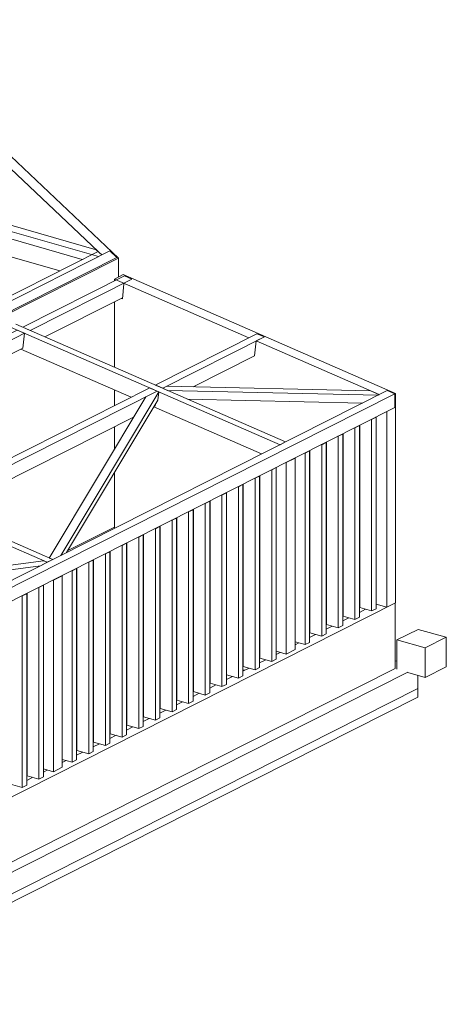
# Model space of a CAD drawing. Header units: millimetres. Extents: x -71081 to 41905, y -31219 to 13463.
# Tile 13 of 15: x 810 to 5411, y 2131 to 12751. Entities that reach past the tile are written whole.
import ezdxf

# ---------------------------------------------------------------- set-up
doc = ezdxf.new("R2010")
doc.units = ezdxf.units.MM
for name, color, linetype, lineweight in [('A-WALL', 113, 'Continuous', 18), ('L-SITE', 91, 'Continuous', 18), ('S-BEAM', 12, 'Continuous', 18), ('S-COLS', 52, 'Continuous', 18), ('S-FNDN', 32, 'Continuous', 18)]:
    doc.layers.add(name, color=color, linetype=linetype, lineweight=lineweight)

# ---------------------------------------------------------------- blocks, each defined once
blk = doc.blocks.new('Poutre - Lamellé-collé - 10x18-307271-Perspective CM')
at = {"layer": 'S-BEAM', "color": 93}
for p, q in [((-51257, 9364), (-52354, 8810)), ((-51257, 9364), (-51177, 9330)), ((-52274, 8776), (-51177, 9330)), ((-51283, 9126), (-51945, 8792)), ((-52274, 8776), (-52354, 8810))]:
    blk.add_line(p, q, dxfattribs=at)
blk = doc.blocks.new('Poutre - Lamellé-collé - 10x18-307895-Perspective CM')
at = {"layer": 'S-BEAM', "color": 93}
for p, q in [((-52686, 9988), (-53783, 9433)), ((-52686, 9988), (-52607, 9953)), ((-53703, 9399), (-52607, 9953)), ((-52707, 9752), (-53544, 9329)), ((-53703, 9399), (-53783, 9433))]:
    blk.add_line(p, q, dxfattribs=at)
blk = doc.blocks.new('Gros béton - Gros béton-318223-Perspective CM')
at = {"layer": 'S-FNDN'}
for p, q in [((-52843, 6228), (-52840, 6230)), ((-52664, 6184), (-52660, 6183)), ((-53022, 6138), (-53019, 6139)), ((-52840, 6137), (-52843, 6136)), ((-52660, 6090), (-52664, 6091)), ((-52484, 6133), (-52481, 6132)), ((-52305, 6083), (-52302, 6082)), ((-53202, 6047), (-53198, 6049)), ((-53198, 5956), (-53202, 5954)), ((-53019, 6047), (-53022, 6045)), ((-52481, 6040), (-52484, 6041)), ((-52302, 5989), (-52305, 5990)), ((-52126, 6032), (-52122, 6031)), ((-51946, 5982), (-51943, 5981)), ((-52122, 5939), (-52126, 5940)), ((-51943, 5888), (-51946, 5889)), ((-51767, 5932), (-51763, 5931)), ((-51587, 5881), (-51584, 5880)), ((-53740, 5775), (-53737, 5777)), ((-51763, 5838), (-51767, 5839)), ((-51584, 5788), (-51587, 5788)), ((-51408, 5831), (-51405, 5830)), ((-51390, 5733), (-51408, 5738)), ((-53737, 5684), (-53740, 5683)), ((-56079, 2223), (-49523, 5536)), ((-49523, 5443), (-49523, 5536)), ((-49523, 5443), (-56079, 2131))]:
    blk.add_line(p, q, dxfattribs=at)
blk = doc.blocks.new('Regard drain - 500 mmx500 mm-V2-Perspective CM')
at = {"layer": 'L-SITE'}
for p, q in [((-49520, 6175), (-49747, 6061)), ((-49520, 6175), (-49215, 6090)), ((-49747, 6061), (-49747, 5746)), ((-49442, 5975), (-49747, 6061)), ((-49442, 5975), (-49215, 6090)), ((-49215, 6090), (-49215, 5770)), ((-49442, 5655), (-49442, 5975)), ((-49442, 5655), (-49215, 5770)), ((-49630, 5708), (-49442, 5655))]:
    blk.add_line(p, q, dxfattribs=at)
blk = doc.blocks.new('Poutre - Lamellé-collé - 10x18-405393-Perspective CM')
at = {"layer": 'S-BEAM', "color": 93}
for p, q in [((-52414, 8780), (-54865, 7541)), ((-54786, 7507), (-52335, 8745)), ((-52414, 8780), (-52335, 8745)), ((-52352, 8603), (-52354, 8585)), ((-52354, 8585), (-52366, 8579)), ((-52583, 8469), (-54626, 7437)), ((-54786, 7507), (-54865, 7541))]:
    blk.add_line(p, q, dxfattribs=at)
blk = doc.blocks.new('Poutre - Lamellé-collé - 10x18-404144-Perspective CM')
at = {"layer": 'S-BEAM', "color": 93}
for p, q in [((-53843, 9403), (-56294, 8165)), ((-56215, 8130), (-53763, 9369)), ((-53843, 9403), (-53763, 9369)), ((-53763, 9369), (-53783, 9209)), ((-53783, 9209), (-56055, 8060)), ((-56215, 8130), (-56294, 8165))]:
    blk.add_line(p, q, dxfattribs=at)

msp = doc.modelspace()

# ---------------------------------------------------------------- linework, layer by layer
at = {"layer": 'A-WALL'}
for p, q in [((-846.71, 12751.05), (1873.93, 10179.34)), ((1654.21, 10250.86), (403.28, 11433.32)), ((1243.5, 10043.35), (-157.87, 10437.33)), ((-4079.83, 7295.63), (1780.93, 10256.84)), ((-4025.98, 7380.89), (1654.21, 10250.86)), ((1780.93, 10256.84), (1857.14, 10184.8)), ((1857.14, 10184.8), (-4003.63, 7223.6)), ((1873.93, 10179.34), (-3994.01, 7214.5)), ((1873.93, 10179.34), (1873.93, 9975.76)), ((1830.56, 9953.84), (1924.43, 10001.27)), ((1924.43, 10001.27), (4862.14, 8720.06)), ((3282.38, 9320.66), (1830.56, 9953.84)), ((1830.56, 9953.84), (1830.56, 9932.49)), ((1933.19, 9900.78), (1917.99, 9739.25)), ((1931.73, 9901.37), (1933.19, 9900.78)), ((1830.56, 9707.54), (1830.56, 9002.59)), ((1917.99, 9739.25), (1904.28, 9744.79)), ((3368.93, 9364.39), (3282.38, 9320.66)), ((3448.38, 9329.74), (3368.93, 9364.39)), ((3361.83, 9286.02), (3342.65, 9126.16)), ((3361.83, 9286.02), (3448.38, 9329.74)), ((4688.12, 8707.59), (3361.83, 9286.02)), ((1830.56, 8759.4), (1830.56, 8587.11)), ((4774.42, 8751.19), (4688.12, 8707.59)), ((4854.57, 8716.23), (4774.42, 8751.19)), ((4862.14, 8720.06), (4854.57, 8716.23)), ((4854.57, 8568.03), (4854.57, 8716.23)), ((4862.14, 8720.06), (4862.14, 6459.99)), ((4768.27, 8524.43), (4854.57, 8568.03)), ((4768.27, 6412.56), (4768.27, 8524.43)), ((1830.56, 8362.16), (1830.56, 8115.14)), ((1830.56, 7862.95), (1830.56, 7263.78)), ((1328.17, 7024.35), (1830.56, 7278.18)), ((2144.74, 7150.14), (2141.45, 7151.07)), ((2324.12, 7099.71), (2320.83, 7100.64)), ((2503.49, 7049.28), (2500.2, 7050.21)), ((2682.87, 6998.85), (2679.58, 6999.78)), ((2862.24, 6948.42), (2858.95, 6949.35)), ((3041.62, 6898), (3038.33, 6898.92)), ((3220.99, 6847.57), (3217.7, 6848.49)), ((3400.37, 6797.14), (3397.07, 6798.06)), ((3938.49, 6645.85), (3935.2, 6646.77)), ((4117.86, 6595.42), (4114.57, 6596.34)), ((1782.7, 6510.34), (1786, 6512)), ((1962.08, 6497.54), (1965.37, 6496.62)), ((4297.24, 6544.99), (4293.95, 6545.92)), ((4476.61, 6494.56), (4473.32, 6495.49)), ((4862.14, 6459.99), (-1497.88, 3246.53)), ((1603.33, 6419.71), (1606.62, 6421.37)), ((2141.45, 6447.11), (2144.74, 6446.19)), ((2320.83, 6396.68), (2324.12, 6395.76)), ((4473.32, 6358.09), (4539.51, 6391.53)), ((4652.7, 6445.06), (4768.27, 6412.56)), ((4857.96, 5753.92), (4857.96, 6457.88)), ((1423.95, 6329.08), (1427.25, 6330.74)), ((2500.2, 6346.25), (2503.49, 6345.33)), ((2679.58, 6295.82), (2682.87, 6294.9)), ((4293.95, 6267.46), (4360.14, 6300.9)), ((2858.95, 6245.4), (2862.24, 6244.47)), ((3038.33, 6194.97), (3041.62, 6194.04)), ((4114.57, 6176.83), (4180.77, 6210.27)), ((885.83, 6057.19), (889.12, 6058.85)), ((3217.7, 6144.54), (3220.99, 6143.61)), ((3397.07, 6094.11), (3400.37, 6093.18)), ((3935.2, 6086.2), (4001.39, 6119.64)), ((3779.74, 6007.65), (3822.02, 6029.01)), ((3397.07, 5814.31), (3463.27, 5847.75)), ((3576.45, 5904.94), (3618.72, 5926.3)), ((-942.03, 2823.42), (4857.96, 5753.92)), ((3217.7, 5723.67), (3283.89, 5757.12)), ((3038.33, 5633.04), (3104.52, 5666.49)), ((2858.95, 5542.41), (2925.14, 5575.86)), ((2679.58, 5451.78), (2745.77, 5485.23)), ((2500.2, 5361.15), (2566.39, 5394.6)), ((2141.45, 5179.89), (2207.64, 5213.33)), ((2320.83, 5270.52), (2387.02, 5303.97)), ((1962.08, 5089.26), (2028.27, 5122.7)), ((1782.7, 4998.63), (1848.9, 5032.07)), ((1603.33, 4908), (1669.52, 4941.44)), ((1423.95, 4817.37), (1490.15, 4850.81)), ((1268.5, 4738.82), (1310.77, 4760.18)), ((885.83, 4545.48), (952.02, 4578.92)), ((1065.21, 4636.11), (1107.48, 4657.47))]:
    msp.add_line(p, q, dxfattribs=at)
at = {"layer": 'S-BEAM', "color": 93}
for p, q in [((-620.47, 10916.06), (1635.48, 10268.57)), ((1659.93, 10195.7), (-583.4, 10839.56)), ((1485, 10165.37), (-461.04, 10723.9)), ((-4644.81, 7010.17), (1780.68, 10256.71)), ((1694.24, 10213.03), (1635.48, 10268.57)), ((1659.93, 10195.7), (1694.24, 10213.03)), ((1780.68, 10256.71), (1856.88, 10184.67)), ((1856.88, 10184.67), (-4564.75, 6940.08)), ((-1644.5, 5507.97), (4774.42, 8751.19)), ((4854.57, 8716.23), (-1564.35, 5473.01)), ((1254.78, 6972.86), (2311.39, 8736.6)), ((2291.15, 8745.05), (2171.79, 8684.74)), ((2225.34, 8774.13), (2225.16, 8773.83)), ((2225.16, 8773.83), (2291.15, 8745.05)), ((2311.39, 8736.6), (2225.34, 8774.13)), ((2295.35, 8800.16), (2294.7, 8800.17)), ((2294.7, 8800.17), (2404.83, 8752.14)), ((2351.64, 8775.61), (2295.35, 8800.16)), ((2300.73, 8647.8), (2311.39, 8736.6)), ((2395.76, 8797.9), (2351.64, 8775.61)), ((4594.21, 8748.54), (2395.76, 8797.9)), ((2404.83, 8752.14), (4675.39, 8701.16)), ((4683.88, 8709.43), (4594.21, 8748.54)), ((4683.88, 8709.43), (4685.06, 8706.04)), ((4774.42, 8751.19), (4854.57, 8716.23)), ((4854.57, 8716.23), (4854.57, 8568.03)), ((2171.79, 8684.74), (1129.21, 6944.42)), ((2300.73, 8647.8), (1315.79, 7003.69)), ((2620.09, 8658.26), (4506.65, 8615.9)), ((4675.39, 8701.16), (4685.06, 8706.04)), ((-1564.35, 5324.81), (4854.57, 8568.03)), ((1065.65, 6915.86), (-2215.66, 6466)), ((1106.6, 6897.99), (1065.65, 6915.86)), ((1129.21, 6944.42), (1166.4, 6928.21)), ((1166.4, 6928.21), (1254.78, 6972.86)), ((-2292.71, 6404.85), (1032.98, 6860.8)), ((1032.98, 6860.8), (1106.6, 6897.99))]:
    msp.add_line(p, q, dxfattribs=at)
at = {"layer": 'S-BEAM', "color": 242}
for p, q in [((769.58, 9465.31), (3677.64, 8197.04)), ((3617.85, 8166.82), (709.79, 9435.1)), ((823.38, 9198.65), (2013.57, 8679.58)), ((2256.35, 8573.7), (3419.3, 8066.51)), ((-1741.66, 8196.48), (1166.4, 6928.21)), ((3617.85, 8166.82), (3677.64, 8197.04)), ((1106.6, 6897.99), (-1801.45, 8166.27)), ((1106.6, 6897.99), (1166.4, 6928.21))]:
    msp.add_line(p, q, dxfattribs=at)
at = {"layer": 'S-COLS'}
for p, q in [((4604.86, 8438.71), (4600.86, 8439.84)), ((4652.7, 8462.88), (4604.86, 8438.71)), ((4604.86, 8438.71), (4604.86, 6373.16)), ((4648.69, 8464.01), (4652.7, 8462.88)), ((4652.7, 6397.33), (4652.7, 8462.88)), ((4297.24, 8286.44), (4297.24, 6318.59)), ((4425.49, 8348.08), (4421.48, 8349.21)), ((4473.32, 8372.25), (4425.49, 8348.08)), ((4425.49, 8348.08), (4425.49, 6282.53)), ((4469.31, 8373.38), (4473.32, 8372.25)), ((4473.32, 6306.7), (4473.32, 8372.25)), ((4476.61, 8377.07), (4476.61, 6409.22)), ((4114.57, 8190.99), (4066.74, 8166.82)), ((4110.57, 8192.12), (4114.57, 8190.99)), ((4114.57, 6125.44), (4114.57, 8190.99)), ((4117.86, 8195.8), (4117.86, 6227.96)), ((4246.11, 8257.45), (4242.11, 8258.58)), ((4293.95, 8281.62), (4246.11, 8257.45)), ((4246.11, 8257.45), (4246.11, 6191.9)), ((4289.94, 8282.75), (4293.95, 8281.62)), ((4293.95, 6216.07), (4293.95, 8281.62)), ((3887.37, 8076.19), (3883.36, 8077.32)), ((3935.2, 8100.36), (3887.37, 8076.19)), ((3887.37, 8076.19), (3887.37, 6010.64)), ((3931.19, 8101.49), (3935.2, 8100.36)), ((3935.2, 6034.81), (3935.2, 8100.36)), ((3938.49, 8105.17), (3938.49, 6137.33)), ((4066.74, 8166.82), (4062.73, 8167.95)), ((4066.74, 8166.82), (4066.74, 6101.27)), ((3528.62, 7894.93), (3524.61, 7896.06)), ((3576.45, 7919.1), (3528.62, 7894.93)), ((3528.62, 7894.93), (3528.62, 5829.38)), ((3572.44, 7920.22), (3576.45, 7919.1)), ((3576.45, 5853.55), (3576.45, 7919.1)), ((3349.24, 7804.3), (3345.23, 7805.43)), ((3397.07, 7828.47), (3349.24, 7804.3)), ((3349.24, 7804.3), (3349.24, 5738.75)), ((3393.07, 7829.59), (3397.07, 7828.47)), ((3397.07, 5762.91), (3397.07, 7828.47)), ((3400.37, 7833.28), (3400.37, 5865.43)), ((3038.33, 7647.21), (2990.49, 7623.04)), ((3034.32, 7648.33), (3038.33, 7647.21)), ((3038.33, 5581.65), (3038.33, 7647.21)), ((3041.62, 7652.02), (3041.62, 5684.17)), ((3169.87, 7713.67), (3165.86, 7714.79)), ((3217.7, 7737.84), (3169.87, 7713.67)), ((3169.87, 7713.67), (3169.87, 5648.12)), ((3213.69, 7738.96), (3217.7, 7737.84)), ((3217.7, 5672.28), (3217.7, 7737.84)), ((3220.99, 7742.65), (3220.99, 5774.8)), ((2858.95, 7556.57), (2811.12, 7532.41)), ((2854.94, 7557.7), (2858.95, 7556.57)), ((2858.95, 5491.02), (2858.95, 7556.57)), ((2862.24, 7561.39), (2862.24, 5593.54)), ((2990.49, 7623.04), (2986.48, 7624.16)), ((2990.49, 7623.04), (2990.49, 5557.48)), ((2631.74, 7441.78), (2627.74, 7442.9)), ((2679.58, 7465.94), (2631.74, 7441.78)), ((2631.74, 7441.78), (2631.74, 5376.22)), ((2675.57, 7467.07), (2679.58, 7465.94)), ((2679.58, 5400.39), (2679.58, 7465.94)), ((2682.87, 7470.76), (2682.87, 5502.91)), ((2811.12, 7532.41), (2807.11, 7533.53)), ((2811.12, 7532.41), (2811.12, 5466.85)), ((2452.37, 7351.15), (2448.36, 7352.27)), ((2500.2, 7375.31), (2452.37, 7351.15)), ((2452.37, 7351.15), (2452.37, 5285.59)), ((2496.19, 7376.44), (2500.2, 7375.31)), ((2500.2, 5309.76), (2500.2, 7375.31)), ((2503.49, 7380.13), (2503.49, 5412.28)), ((2272.99, 7260.51), (2268.99, 7261.64)), ((2320.83, 7284.68), (2272.99, 7260.51)), ((2272.99, 7260.51), (2272.99, 5194.96)), ((2316.82, 7285.81), (2320.83, 7284.68)), ((2320.83, 5219.13), (2320.83, 7284.68)), ((2324.12, 7289.5), (2324.12, 5321.65)), ((2093.62, 7169.88), (2089.61, 7171.01)), ((2141.45, 7194.05), (2093.62, 7169.88)), ((2093.62, 7169.88), (2093.62, 5104.33)), ((2137.45, 7195.18), (2141.45, 7194.05)), ((2141.45, 5128.5), (2141.45, 7194.05)), ((2144.74, 7198.87), (2144.74, 5231.02)), ((1782.7, 7012.79), (1734.87, 6988.62)), ((1778.7, 7013.92), (1782.7, 7012.79)), ((1782.7, 4947.24), (1782.7, 7012.79)), ((1786, 7017.61), (1786, 5049.76)), ((1914.25, 7079.25), (1910.24, 7080.38)), ((1962.08, 7103.42), (1914.25, 7079.25)), ((1914.25, 7079.25), (1914.25, 5013.7)), ((1958.07, 7104.55), (1962.08, 7103.42)), ((1962.08, 5037.87), (1962.08, 7103.42)), ((1965.37, 7108.24), (1965.37, 5140.39)), ((1603.33, 6922.16), (1555.5, 6897.99)), ((1599.32, 6923.29), (1603.33, 6922.16)), ((1603.33, 4856.61), (1603.33, 6922.16)), ((1606.62, 6926.97), (1606.62, 4959.13)), ((1734.87, 6988.62), (1730.86, 6989.75)), ((1734.87, 6988.62), (1734.87, 4923.07)), ((1376.12, 6807.36), (1372.11, 6808.49)), ((1423.95, 6831.53), (1376.12, 6807.36)), ((1376.12, 6807.36), (1376.12, 4741.81)), ((1419.95, 6832.66), (1423.95, 6831.53)), ((1423.95, 4765.98), (1423.95, 6831.53)), ((1427.25, 6836.34), (1427.25, 4868.5)), ((1555.5, 6897.99), (1551.49, 6899.12)), ((1555.5, 6897.99), (1555.5, 4832.44)), ((1017.37, 6626.1), (1013.36, 6627.23)), ((1065.21, 6650.27), (1017.37, 6626.1)), ((1017.37, 6626.1), (1017.37, 4560.55)), ((1061.2, 6651.39), (1065.21, 6650.27)), ((1065.21, 4584.72), (1065.21, 6650.27)), ((838, 6535.47), (833.99, 6536.6)), ((885.83, 6559.64), (838, 6535.47)), ((838, 6535.47), (838, 4469.92)), ((881.82, 6560.76), (885.83, 6559.64)), ((885.83, 4494.08), (885.83, 6559.64)), ((889.12, 6564.45), (889.12, 4596.6)), ((4604.86, 6373.16), (4476.61, 6409.22)), ((4652.7, 6397.33), (4604.86, 6373.16)), ((4425.49, 6282.53), (4297.24, 6318.59)), ((4473.32, 6306.7), (4425.49, 6282.53)), ((4246.11, 6191.9), (4117.86, 6227.96)), ((4293.95, 6216.07), (4246.11, 6191.9)), ((4066.74, 6101.27), (3938.49, 6137.33)), ((4114.57, 6125.44), (4066.74, 6101.27)), ((3887.37, 6010.64), (3779.74, 6040.9)), ((3935.2, 6034.81), (3887.37, 6010.64)), ((3528.62, 5829.38), (3400.37, 5865.43)), ((3576.45, 5853.55), (3528.62, 5829.38)), ((3349.24, 5738.75), (3220.99, 5774.8)), ((3397.07, 5762.91), (3349.24, 5738.75)), ((3169.87, 5648.12), (3041.62, 5684.17)), ((3217.7, 5672.28), (3169.87, 5648.12)), ((2990.49, 5557.48), (2862.24, 5593.54)), ((3038.33, 5581.65), (2990.49, 5557.48)), ((2811.12, 5466.85), (2682.87, 5502.91)), ((2858.95, 5491.02), (2811.12, 5466.85)), ((2452.37, 5285.59), (2324.12, 5321.65)), ((2631.74, 5376.22), (2503.49, 5412.28)), ((2679.58, 5400.39), (2631.74, 5376.22)), ((2272.99, 5194.96), (2144.74, 5231.02)), ((2320.83, 5219.13), (2272.99, 5194.96)), ((2500.2, 5309.76), (2452.37, 5285.59)), ((2093.62, 5104.33), (1965.37, 5140.39)), ((2141.45, 5128.5), (2093.62, 5104.33)), ((1914.25, 5013.7), (1786, 5049.76)), ((1962.08, 5037.87), (1914.25, 5013.7)), ((1734.87, 4923.07), (1606.62, 4959.13)), ((1782.7, 4947.24), (1734.87, 4923.07)), ((1555.5, 4832.44), (1427.25, 4868.5)), ((1603.33, 4856.61), (1555.5, 4832.44)), ((1376.12, 4741.81), (1268.5, 4772.07)), ((1423.95, 4765.98), (1376.12, 4741.81)), ((1017.37, 4560.55), (889.12, 4596.6)), ((1065.21, 4584.72), (1017.37, 4560.55)), ((838, 4469.92), (709.75, 4505.97)), ((885.83, 4494.08), (838, 4469.92))]:
    msp.add_line(p, q, dxfattribs=at)
at = {"layer": 'S-COLS', "color": 30}
for p, q in [((3684.07, 7973.48), (3680.07, 7974.6)), ((3779.74, 8021.81), (3684.07, 7973.48)), ((3684.07, 7973.48), (3684.07, 5907.92)), ((3775.73, 8022.94), (3779.74, 8021.81)), ((3779.74, 5956.26), (3779.74, 8021.81)), ((1172.83, 6704.65), (1168.82, 6705.77)), ((1268.5, 6752.98), (1172.83, 6704.65)), ((1172.83, 6704.65), (1172.83, 4639.09)), ((1264.49, 6754.11), (1268.5, 6752.98)), ((1268.5, 4687.43), (1268.5, 6752.98)), ((3779.74, 5956.26), (3684.07, 5907.92)), ((3684.07, 5907.92), (3576.45, 5938.18)), ((1268.5, 4687.43), (1172.83, 4639.09)), ((1172.83, 4639.09), (1065.21, 4669.35))]:
    msp.add_line(p, q, dxfattribs=at)
at = {"layer": 'S-FNDN'}
for p, q in [((1782.7, 6459.91), (1786, 6461.58)), ((1962.08, 6415.26), (1965.37, 6414.33)), ((1423.95, 6278.65), (1427.25, 6280.31)), ((1603.33, 6369.28), (1606.62, 6370.94)), ((2141.45, 6364.83), (2144.74, 6363.9)), ((2320.83, 6314.4), (2324.12, 6313.47)), ((1786, 6230.01), (1782.7, 6228.35)), ((1965.37, 6182.77), (1962.08, 6183.69)), ((2500.2, 6263.97), (2503.49, 6263.04)), ((2679.58, 6213.54), (2682.87, 6212.61)), ((2858.95, 6163.11), (2862.24, 6162.18)), ((1606.62, 6139.38), (1603.33, 6137.72)), ((2144.74, 6132.34), (2141.45, 6133.26)), ((2324.12, 6081.91), (2320.83, 6082.83)), ((3038.33, 6112.68), (3041.62, 6111.76)), ((3217.7, 6062.25), (3220.99, 6061.33)), ((885.83, 6006.76), (889.12, 6008.42)), ((1427.25, 6048.75), (1423.95, 6047.09)), ((2503.49, 6031.48), (2500.2, 6032.4)), ((2682.87, 5981.05), (2679.58, 5981.98)), ((3397.07, 6011.82), (3400.37, 6010.9)), ((2862.24, 5930.62), (2858.95, 5931.55)), ((3041.62, 5880.19), (3038.33, 5881.12)), ((889.12, 5776.86), (885.83, 5775.19)), ((3220.99, 5829.76), (3217.7, 5830.69)), ((4879.02, 5830.29), (4857.96, 5836.21)), ((-942.03, 2713.11), (4995.24, 5712.98)), ((5102.87, 5535.79), (5102.87, 5678.09)), ((-1453.27, 2223.24), (5102.87, 5535.79))]:
    msp.add_line(p, q, dxfattribs=at)

# ---------------------------------------------------------------- block references
at = {"layer": 'L-SITE'}
msp.add_blockref('Regard drain - 500 mmx500 mm-V2-Perspective CM', (54625.74, 0), dxfattribs=at)
at = {"layer": 'S-BEAM', "color": 93}
for name in ['Poutre - Lamellé-collé - 10x18-307895-Perspective CM', 'Poutre - Lamellé-collé - 10x18-404144-Perspective CM', 'Poutre - Lamellé-collé - 10x18-307271-Perspective CM', 'Poutre - Lamellé-collé - 10x18-405393-Perspective CM']:
    msp.add_blockref(name, (54625.74, 0), dxfattribs=at)
at = {"layer": 'S-FNDN'}
msp.add_blockref('Gros béton - Gros béton-318223-Perspective CM', (54625.74, 0), dxfattribs=at)

doc.saveas('drawing.dxf')
